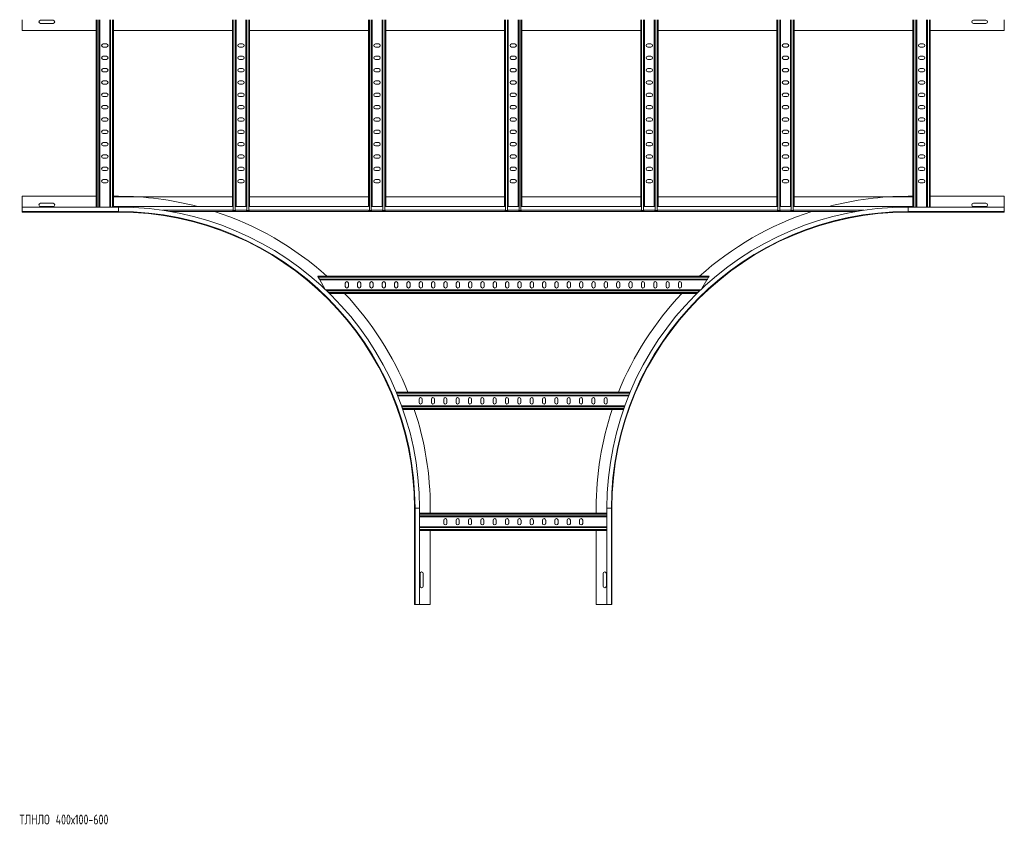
# Model space of a CAD drawing. Header units: millimetres. Extents: x -5 to 20346, y -6416 to 295.
# Tile 11 of 33: x 7594 to 9589, y -4515 to -2847. Entities that reach past the tile are written whole.
import ezdxf

# ---------------------------------------------------------------- set-up
doc = ezdxf.new("R2010")
doc.units = ezdxf.units.MM
doc.styles.add('SLDTEXTSTYLE0', font='TXT', dxfattribs={"width": 0.7, "bigfont": 'bigfont'})

msp = doc.modelspace()

# ---------------------------------------------------------------- linework, layer by layer
at = {"color": 7, "linetype": 'Continuous', "lineweight": 15}
for p, q in [((7599.1, -2846.8), (7599.1, -2868.6)), ((7661.9, -2847.8), (7636.4, -2847.8)), ((7749.1, -2846.8), (7749.1, -3226.3)), ((7756.6, -2846.8), (7756.6, -3226.3)), ((7776.6, -2846.8), (7776.6, -3226.3)), ((7784.1, -2846.8), (7784.1, -3225.4)), ((8025, -2846.8), (8025, -3225.4)), ((8032.5, -2846.8), (8032.5, -3225.4)), ((8052.5, -2846.8), (8052.5, -3225.4)), ((8060, -2846.8), (8060, -3225.4)), ((8300.8, -2846.8), (8300.8, -3225.4)), ((8308.3, -2846.8), (8308.3, -3225.4)), ((8328.3, -2846.8), (8328.3, -3225.4)), ((8335.8, -2846.8), (8335.8, -3225.4)), ((8576.6, -2846.8), (8576.6, -3225.4)), ((8584.1, -2846.8), (8584.1, -3225.4)), ((8604.1, -2846.8), (8604.1, -3225.4)), ((8611.6, -2846.8), (8611.6, -3225.4)), ((8852.5, -2846.8), (8852.5, -3225.4)), ((8860, -2846.8), (8860, -3225.4)), ((8880, -2846.8), (8880, -3225.4)), ((8887.5, -2846.8), (8887.5, -3225.4)), ((9128.3, -2846.8), (9128.3, -3225.4)), ((9135.8, -2846.8), (9135.8, -3225.4)), ((9155.8, -2846.8), (9155.8, -3225.4)), ((9163.3, -2846.8), (9163.3, -3225.4)), ((9404.1, -2846.8), (9404.1, -3225.4)), ((9411.6, -2846.8), (9411.6, -3226.3)), ((9431.6, -2846.8), (9431.6, -3226.3)), ((9439.1, -2846.8), (9439.1, -3226.3)), ((9551.9, -2847.8), (9526.4, -2847.8)), ((9589.1, -2846.8), (9589.1, -2868.6)), ((7599.1, -2868.6), (7749.1, -2868.6)), ((7636.4, -2854.3), (7661.9, -2854.3)), ((7784.1, -2868.6), (8025, -2868.6)), ((8060, -2868.6), (8300.8, -2868.6)), ((8335.8, -2868.6), (8576.6, -2868.6)), ((8611.6, -2868.6), (8852.5, -2868.6)), ((8887.5, -2868.6), (9128.3, -2868.6)), ((9163.3, -2868.6), (9404.1, -2868.6)), ((9439.1, -2868.6), (9589.1, -2868.6)), ((9526.4, -2854.3), (9551.9, -2854.3)), ((7769.9, -2895.8), (7763.4, -2895.8)), ((7763.4, -2902.3), (7769.9, -2902.3)), ((8045.7, -2895.8), (8039.2, -2895.8)), ((8039.2, -2902.3), (8045.7, -2902.3)), ((8321.5, -2895.8), (8315, -2895.8)), ((8315, -2902.3), (8321.5, -2902.3)), ((8597.4, -2895.8), (8590.9, -2895.8)), ((8590.9, -2902.3), (8597.4, -2902.3)), ((8873.2, -2895.8), (8866.7, -2895.8)), ((8866.7, -2902.3), (8873.2, -2902.3)), ((9149, -2895.8), (9142.5, -2895.8)), ((9142.5, -2902.3), (9149, -2902.3)), ((9424.9, -2895.8), (9418.4, -2895.8)), ((9418.4, -2902.3), (9424.9, -2902.3)), ((7769.9, -2920.8), (7763.4, -2920.8)), ((7763.4, -2927.3), (7769.9, -2927.3)), ((8045.7, -2920.8), (8039.2, -2920.8)), ((8039.2, -2927.3), (8045.7, -2927.3)), ((8321.5, -2920.8), (8315, -2920.8)), ((8315, -2927.3), (8321.5, -2927.3)), ((8597.4, -2920.8), (8590.9, -2920.8)), ((8590.9, -2927.3), (8597.4, -2927.3)), ((8873.2, -2920.8), (8866.7, -2920.8)), ((8866.7, -2927.3), (8873.2, -2927.3)), ((9149, -2920.8), (9142.5, -2920.8)), ((9142.5, -2927.3), (9149, -2927.3)), ((9424.9, -2920.8), (9418.4, -2920.8)), ((9418.4, -2927.3), (9424.9, -2927.3)), ((7769.9, -2945.8), (7763.4, -2945.8)), ((7763.4, -2952.3), (7769.9, -2952.3)), ((8045.7, -2945.8), (8039.2, -2945.8)), ((8039.2, -2952.3), (8045.7, -2952.3)), ((8321.5, -2945.8), (8315, -2945.8)), ((8315, -2952.3), (8321.5, -2952.3)), ((8597.4, -2945.8), (8590.9, -2945.8)), ((8590.9, -2952.3), (8597.4, -2952.3)), ((8873.2, -2945.8), (8866.7, -2945.8)), ((8866.7, -2952.3), (8873.2, -2952.3)), ((9149, -2945.8), (9142.5, -2945.8)), ((9142.5, -2952.3), (9149, -2952.3)), ((9424.9, -2945.8), (9418.4, -2945.8)), ((9418.4, -2952.3), (9424.9, -2952.3)), ((7769.9, -2970.8), (7763.4, -2970.8)), ((8045.7, -2970.8), (8039.2, -2970.8)), ((8321.5, -2970.8), (8315, -2970.8)), ((8597.4, -2970.8), (8590.9, -2970.8)), ((8873.2, -2970.8), (8866.7, -2970.8)), ((9149, -2970.8), (9142.5, -2970.8)), ((9424.9, -2970.8), (9418.4, -2970.8)), ((7763.4, -2977.3), (7769.9, -2977.3)), ((8039.2, -2977.3), (8045.7, -2977.3)), ((8315, -2977.3), (8321.5, -2977.3)), ((8590.9, -2977.3), (8597.4, -2977.3)), ((8866.7, -2977.3), (8873.2, -2977.3)), ((9142.5, -2977.3), (9149, -2977.3)), ((9418.4, -2977.3), (9424.9, -2977.3)), ((7769.9, -2995.8), (7763.4, -2995.8)), ((7763.4, -3002.3), (7769.9, -3002.3)), ((8045.7, -2995.8), (8039.2, -2995.8)), ((8039.2, -3002.3), (8045.7, -3002.3)), ((8321.5, -2995.8), (8315, -2995.8)), ((8315, -3002.3), (8321.5, -3002.3)), ((8597.4, -2995.8), (8590.9, -2995.8)), ((8590.9, -3002.3), (8597.4, -3002.3)), ((8873.2, -2995.8), (8866.7, -2995.8)), ((8866.7, -3002.3), (8873.2, -3002.3)), ((9149, -2995.8), (9142.5, -2995.8)), ((9142.5, -3002.3), (9149, -3002.3)), ((9424.9, -2995.8), (9418.4, -2995.8)), ((9418.4, -3002.3), (9424.9, -3002.3)), ((7769.9, -3020.8), (7763.4, -3020.8)), ((7763.4, -3027.3), (7769.9, -3027.3)), ((8045.7, -3020.8), (8039.2, -3020.8)), ((8039.2, -3027.3), (8045.7, -3027.3)), ((8321.5, -3020.8), (8315, -3020.8)), ((8315, -3027.3), (8321.5, -3027.3)), ((8597.4, -3020.8), (8590.9, -3020.8)), ((8590.9, -3027.3), (8597.4, -3027.3)), ((8873.2, -3020.8), (8866.7, -3020.8)), ((8866.7, -3027.3), (8873.2, -3027.3)), ((9149, -3020.8), (9142.5, -3020.8)), ((9142.5, -3027.3), (9149, -3027.3)), ((9424.9, -3020.8), (9418.4, -3020.8)), ((9418.4, -3027.3), (9424.9, -3027.3)), ((7769.9, -3045.8), (7763.4, -3045.8)), ((7763.4, -3052.3), (7769.9, -3052.3)), ((8045.7, -3045.8), (8039.2, -3045.8)), ((8039.2, -3052.3), (8045.7, -3052.3)), ((8321.5, -3045.8), (8315, -3045.8)), ((8315, -3052.3), (8321.5, -3052.3)), ((8597.4, -3045.8), (8590.9, -3045.8)), ((8590.9, -3052.3), (8597.4, -3052.3)), ((8873.2, -3045.8), (8866.7, -3045.8)), ((8866.7, -3052.3), (8873.2, -3052.3)), ((9149, -3045.8), (9142.5, -3045.8)), ((9142.5, -3052.3), (9149, -3052.3)), ((9424.9, -3045.8), (9418.4, -3045.8)), ((9418.4, -3052.3), (9424.9, -3052.3)), ((7769.9, -3070.8), (7763.4, -3070.8)), ((8045.7, -3070.8), (8039.2, -3070.8)), ((8321.5, -3070.8), (8315, -3070.8)), ((8597.4, -3070.8), (8590.9, -3070.8)), ((8873.2, -3070.8), (8866.7, -3070.8)), ((9149, -3070.8), (9142.5, -3070.8)), ((9424.9, -3070.8), (9418.4, -3070.8)), ((7763.4, -3077.3), (7769.9, -3077.3)), ((8039.2, -3077.3), (8045.7, -3077.3)), ((8315, -3077.3), (8321.5, -3077.3)), ((8590.9, -3077.3), (8597.4, -3077.3)), ((8866.7, -3077.3), (8873.2, -3077.3)), ((9142.5, -3077.3), (9149, -3077.3)), ((9418.4, -3077.3), (9424.9, -3077.3)), ((7769.9, -3095.8), (7763.4, -3095.8)), ((7763.4, -3102.3), (7769.9, -3102.3)), ((8045.7, -3095.8), (8039.2, -3095.8)), ((8039.2, -3102.3), (8045.7, -3102.3)), ((8321.5, -3095.8), (8315, -3095.8)), ((8315, -3102.3), (8321.5, -3102.3)), ((8597.4, -3095.8), (8590.9, -3095.8)), ((8590.9, -3102.3), (8597.4, -3102.3)), ((8873.2, -3095.8), (8866.7, -3095.8)), ((8866.7, -3102.3), (8873.2, -3102.3)), ((9149, -3095.8), (9142.5, -3095.8)), ((9142.5, -3102.3), (9149, -3102.3)), ((9424.9, -3095.8), (9418.4, -3095.8)), ((9418.4, -3102.3), (9424.9, -3102.3)), ((7769.9, -3120.8), (7763.4, -3120.8)), ((7763.4, -3127.3), (7769.9, -3127.3)), ((8045.7, -3120.8), (8039.2, -3120.8)), ((8039.2, -3127.3), (8045.7, -3127.3)), ((8321.5, -3120.8), (8315, -3120.8)), ((8315, -3127.3), (8321.5, -3127.3)), ((8597.4, -3120.8), (8590.9, -3120.8)), ((8590.9, -3127.3), (8597.4, -3127.3)), ((8873.2, -3120.8), (8866.7, -3120.8)), ((8866.7, -3127.3), (8873.2, -3127.3)), ((9149, -3120.8), (9142.5, -3120.8)), ((9142.5, -3127.3), (9149, -3127.3)), ((9424.9, -3120.8), (9418.4, -3120.8)), ((9418.4, -3127.3), (9424.9, -3127.3)), ((7769.9, -3145.8), (7763.4, -3145.8)), ((8045.7, -3145.8), (8039.2, -3145.8)), ((8321.5, -3145.8), (8315, -3145.8)), ((8597.4, -3145.8), (8590.9, -3145.8)), ((8873.2, -3145.8), (8866.7, -3145.8)), ((9149, -3145.8), (9142.5, -3145.8)), ((9424.9, -3145.8), (9418.4, -3145.8)), ((7763.4, -3152.3), (7769.9, -3152.3)), ((7769.9, -3170.8), (7763.4, -3170.8)), ((8039.2, -3152.3), (8045.7, -3152.3)), ((8045.7, -3170.8), (8039.2, -3170.8)), ((8315, -3152.3), (8321.5, -3152.3)), ((8321.5, -3170.8), (8315, -3170.8)), ((8590.9, -3152.3), (8597.4, -3152.3)), ((8597.4, -3170.8), (8590.9, -3170.8)), ((8866.7, -3152.3), (8873.2, -3152.3)), ((8873.2, -3170.8), (8866.7, -3170.8)), ((9142.5, -3152.3), (9149, -3152.3)), ((9149, -3170.8), (9142.5, -3170.8)), ((9418.4, -3152.3), (9424.9, -3152.3)), ((9424.9, -3170.8), (9418.4, -3170.8)), ((7763.4, -3177.3), (7769.9, -3177.3)), ((8039.2, -3177.3), (8045.7, -3177.3)), ((8315, -3177.3), (8321.5, -3177.3)), ((8590.9, -3177.3), (8597.4, -3177.3)), ((8866.7, -3177.3), (8873.2, -3177.3)), ((9142.5, -3177.3), (9149, -3177.3)), ((9418.4, -3177.3), (9424.9, -3177.3)), ((7749.1, -3204.6), (7599.1, -3204.6)), ((7599.1, -3204.6), (7599.1, -3226.3)), ((7794.1, -3204.6), (7784.1, -3204.6)), ((7784.1, -3205.4), (8025, -3205.4)), ((8060, -3205.4), (8300.8, -3205.4)), ((8335.8, -3205.4), (8576.6, -3205.4)), ((8611.6, -3205.4), (8852.5, -3205.4)), ((8887.5, -3205.4), (9128.3, -3205.4)), ((9163.3, -3205.4), (9404.1, -3205.4)), ((9394.1, -3204.6), (9404.1, -3204.6)), ((9439.1, -3204.6), (9589.1, -3204.6)), ((9589.1, -3204.6), (9589.1, -3226.3)), ((7794.1, -3226.3), (7599.1, -3226.3)), ((7599.1, -3226.3), (7599.1, -3235.4)), ((7661.9, -3218.8), (7636.4, -3218.8)), ((7636.4, -3225.3), (7661.9, -3225.3)), ((7784.1, -3226.3), (7784.1, -3225.4)), ((7784.1, -3225.4), (8025.4, -3225.4)), ((8032, -3225.4), (8052.9, -3225.4)), ((8059.5, -3225.4), (8301.2, -3225.4)), ((8307.9, -3225.4), (8328.7, -3225.4)), ((8335.4, -3225.4), (8577.1, -3225.4)), ((8583.7, -3225.4), (8604.6, -3225.4)), ((8611.2, -3225.4), (8852.9, -3225.4)), ((8859.5, -3225.4), (8880.4, -3225.4)), ((8887, -3225.4), (9128.7, -3225.4)), ((9135.4, -3225.4), (9156.2, -3225.4)), ((9162.9, -3225.4), (9404.1, -3225.4)), ((9589.1, -3226.3), (9394.1, -3226.3)), ((9404.1, -3226.3), (9404.1, -3225.4)), ((9551.9, -3218.8), (9526.4, -3218.8)), ((9526.4, -3225.3), (9551.9, -3225.3)), ((9589.1, -3226.3), (9589.1, -3235.4)), ((7599.1, -3235.4), (7794.1, -3235.4)), ((7599.1, -3235.4), (7599.1, -3236.6)), ((7794.1, -3236.6), (7599.1, -3236.6)), ((7898.7, -3235.4), (9289.6, -3235.4)), ((8026.8, -3233.1), (8025.4, -3233.1)), ((8030.7, -3233.1), (8026.8, -3233.1)), ((8032, -3233.1), (8030.7, -3233.1)), ((8054.3, -3233.1), (8052.9, -3233.1)), ((8058.2, -3233.1), (8054.3, -3233.1)), ((8059.5, -3233.1), (8058.2, -3233.1)), ((8302.6, -3233.1), (8301.2, -3233.1)), ((8306.5, -3233.1), (8302.6, -3233.1)), ((8307.9, -3233.1), (8306.5, -3233.1)), ((8330.1, -3233.1), (8328.7, -3233.1)), ((8334, -3233.1), (8330.1, -3233.1)), ((8335.4, -3233.1), (8334, -3233.1)), ((8578.4, -3233.1), (8577, -3233.1)), ((8582.3, -3233.1), (8578.4, -3233.1)), ((8583.7, -3233.1), (8582.3, -3233.1)), ((8605.9, -3233.1), (8604.5, -3233.1)), ((8609.8, -3233.1), (8605.9, -3233.1)), ((8611.2, -3233.1), (8609.8, -3233.1)), ((8854.3, -3233.1), (8852.9, -3233.1)), ((8858.2, -3233.1), (8854.3, -3233.1)), ((8859.5, -3233.1), (8858.2, -3233.1)), ((8881.8, -3233.1), (8880.4, -3233.1)), ((8885.7, -3233.1), (8881.8, -3233.1)), ((8887, -3233.1), (8885.7, -3233.1)), ((9130.1, -3233.1), (9128.7, -3233.1)), ((9134, -3233.1), (9130.1, -3233.1)), ((9135.4, -3233.1), (9134, -3233.1)), ((9157.6, -3233.1), (9156.2, -3233.1)), ((9161.5, -3233.1), (9157.6, -3233.1)), ((9162.9, -3233.1), (9161.5, -3233.1)), ((9394.1, -3235.4), (9589.1, -3235.4)), ((9394.1, -3236.6), (9589.1, -3236.6)), ((9589.1, -3235.4), (9589.1, -3236.6)), ((8199, -3368.4), (8198, -3366.6)), ((8198, -3366.6), (8991, -3366.6)), ((8201.3, -3372.3), (8199, -3368.4)), ((8990, -3368.4), (8987.7, -3372.3)), ((8991, -3366.6), (8990, -3368.4)), ((8202.3, -3374.1), (8201.3, -3372.3)), ((8202.3, -3374.1), (8986.7, -3374.1)), ((8202.3, -3374.1), (8213.3, -3393.1)), ((8253.7, -3387.3), (8253.7, -3380.8)), ((8260.2, -3380.8), (8260.2, -3387.3)), ((8278.7, -3387.3), (8278.7, -3380.8)), ((8285.2, -3380.8), (8285.2, -3387.3)), ((8303.7, -3387.3), (8303.7, -3380.8)), ((8310.2, -3380.8), (8310.2, -3387.3)), ((8328.7, -3387.3), (8328.7, -3380.8)), ((8335.2, -3380.8), (8335.2, -3387.3)), ((8353.7, -3380.8), (8353.7, -3387.3)), ((8360.2, -3387.3), (8360.2, -3380.8)), ((8378.7, -3380.8), (8378.7, -3387.3)), ((8385.2, -3387.3), (8385.2, -3380.8)), ((8403.7, -3380.8), (8403.7, -3387.3)), ((8410.2, -3387.3), (8410.2, -3380.8)), ((8428.7, -3380.8), (8428.7, -3387.3)), ((8435.2, -3387.3), (8435.2, -3380.8)), ((8453.7, -3380.8), (8453.7, -3387.3)), ((8460.2, -3387.3), (8460.2, -3380.8)), ((8478.7, -3380.8), (8478.7, -3387.3)), ((8485.2, -3387.3), (8485.2, -3380.8)), ((8503.7, -3380.8), (8503.7, -3387.3)), ((8510.2, -3387.3), (8510.2, -3380.8)), ((8528.7, -3380.8), (8528.7, -3387.3)), ((8535.2, -3387.3), (8535.2, -3380.8)), ((8553.7, -3380.8), (8553.7, -3387.3)), ((8560.2, -3387.3), (8560.2, -3380.8)), ((8578.7, -3380.8), (8578.7, -3387.3)), ((8585.2, -3387.3), (8585.2, -3380.8)), ((8603.7, -3380.8), (8603.7, -3387.3)), ((8610.2, -3387.3), (8610.2, -3380.8)), ((8628.7, -3380.8), (8628.7, -3387.3)), ((8635.2, -3387.3), (8635.2, -3380.8)), ((8653.7, -3380.8), (8653.7, -3387.3)), ((8660.2, -3387.3), (8660.2, -3380.8)), ((8678.7, -3380.8), (8678.7, -3387.3)), ((8685.2, -3387.3), (8685.2, -3380.8)), ((8703.7, -3380.8), (8703.7, -3387.3)), ((8710.2, -3387.3), (8710.2, -3380.8)), ((8728.7, -3380.8), (8728.7, -3387.3)), ((8735.2, -3387.3), (8735.2, -3380.8)), ((8753.7, -3380.8), (8753.7, -3387.3)), ((8760.2, -3387.3), (8760.2, -3380.8)), ((8778.7, -3380.8), (8778.7, -3387.3)), ((8785.2, -3387.3), (8785.2, -3380.8)), ((8803.7, -3380.8), (8803.7, -3387.3)), ((8810.2, -3387.3), (8810.2, -3380.8)), ((8828.7, -3380.8), (8828.7, -3387.3)), ((8835.2, -3387.3), (8835.2, -3380.8)), ((8853.7, -3387.3), (8853.7, -3380.8)), ((8860.2, -3380.8), (8860.2, -3387.3)), ((8878.7, -3387.3), (8878.7, -3380.8)), ((8885.2, -3380.8), (8885.2, -3387.3)), ((8903.7, -3387.3), (8903.7, -3380.8)), ((8910.2, -3380.8), (8910.2, -3387.3)), ((8928.7, -3387.3), (8928.7, -3380.8)), ((8935.2, -3380.8), (8935.2, -3387.3)), ((8976.5, -3391.6), (8986.7, -3374.1)), ((8987.7, -3372.3), (8986.7, -3374.1)), ((8214.3, -3394.1), (8973.9, -3394.1)), ((8222.1, -3401.6), (8966.2, -3401.6)), ((8357.3, -3601.6), (8831, -3601.6)), ((8360.4, -3609.1), (8827.9, -3609.1)), ((8368, -3629.1), (8820.3, -3629.1)), ((8403.3, -3615.8), (8403.3, -3622.3)), ((8409.8, -3622.3), (8409.8, -3615.8)), ((8428.3, -3615.8), (8428.3, -3622.3)), ((8434.8, -3622.3), (8434.8, -3615.8)), ((8453.3, -3615.8), (8453.3, -3622.3)), ((8459.8, -3622.3), (8459.8, -3615.8)), ((8478.3, -3615.8), (8478.3, -3622.3)), ((8484.8, -3622.3), (8484.8, -3615.8)), ((8503.3, -3615.8), (8503.3, -3622.3)), ((8509.8, -3622.3), (8509.8, -3615.8)), ((8528.3, -3615.8), (8528.3, -3622.3)), ((8534.8, -3622.3), (8534.8, -3615.8)), ((8553.3, -3615.8), (8553.3, -3622.3)), ((8559.8, -3622.3), (8559.8, -3615.8)), ((8578.3, -3615.8), (8578.3, -3622.3)), ((8584.8, -3622.3), (8584.8, -3615.8)), ((8603.3, -3615.8), (8603.3, -3622.3)), ((8609.8, -3622.3), (8609.8, -3615.8)), ((8628.3, -3615.8), (8628.3, -3622.3)), ((8634.8, -3622.3), (8634.8, -3615.8)), ((8653.3, -3615.8), (8653.3, -3622.3)), ((8659.8, -3622.3), (8659.8, -3615.8)), ((8678.3, -3615.8), (8678.3, -3622.3)), ((8684.8, -3622.3), (8684.8, -3615.8)), ((8703.3, -3615.8), (8703.3, -3622.3)), ((8709.8, -3622.3), (8709.8, -3615.8)), ((8728.3, -3615.8), (8728.3, -3622.3)), ((8734.8, -3622.3), (8734.8, -3615.8)), ((8753.3, -3615.8), (8753.3, -3622.3)), ((8759.8, -3622.3), (8759.8, -3615.8)), ((8778.3, -3615.8), (8778.3, -3622.3)), ((8784.8, -3622.3), (8784.8, -3615.8)), ((8370.7, -3636.6), (8817.6, -3636.6)), ((8394.1, -3836.6), (8394.1, -4031.6)), ((8395.3, -3836.6), (8395.3, -4031.6)), ((8404.4, -4031.6), (8404.4, -3836.6)), ((8404.4, -3846.6), (8783.9, -3846.6)), ((8426.1, -3836.6), (8426.1, -3846.6)), ((8762.1, -3836.6), (8762.1, -3846.6)), ((8783.9, -3836.6), (8783.9, -4031.6)), ((8793, -4031.6), (8793, -3836.6)), ((8794.1, -3836.6), (8794.1, -4031.6)), ((8404.4, -3854.1), (8783.9, -3854.1)), ((8453.4, -3860.8), (8453.4, -3867.3)), ((8459.9, -3867.3), (8459.9, -3860.8)), ((8478.4, -3860.8), (8478.4, -3867.3)), ((8484.9, -3867.3), (8484.9, -3860.8)), ((8503.4, -3860.8), (8503.4, -3867.3)), ((8509.9, -3867.3), (8509.9, -3860.8)), ((8528.4, -3860.8), (8528.4, -3867.3)), ((8534.9, -3867.3), (8534.9, -3860.8)), ((8553.4, -3860.8), (8553.4, -3867.3)), ((8559.9, -3867.3), (8559.9, -3860.8)), ((8578.4, -3860.8), (8578.4, -3867.3)), ((8584.9, -3867.3), (8584.9, -3860.8)), ((8603.4, -3860.8), (8603.4, -3867.3)), ((8609.9, -3867.3), (8609.9, -3860.8)), ((8628.4, -3860.8), (8628.4, -3867.3)), ((8634.9, -3867.3), (8634.9, -3860.8)), ((8653.4, -3860.8), (8653.4, -3867.3)), ((8659.9, -3867.3), (8659.9, -3860.8)), ((8678.4, -3860.8), (8678.4, -3867.3)), ((8684.9, -3867.3), (8684.9, -3860.8)), ((8703.4, -3860.8), (8703.4, -3867.3)), ((8709.9, -3867.3), (8709.9, -3860.8)), ((8728.4, -3860.8), (8728.4, -3867.3)), ((8734.9, -3867.3), (8734.9, -3860.8)), ((8404.4, -3874.1), (8783.9, -3874.1)), ((8404.4, -3881.6), (8783.9, -3881.6)), ((8426.1, -3881.6), (8426.1, -4031.6)), ((8762.1, -3881.6), (8762.1, -4031.6)), ((8405.4, -3968.8), (8405.4, -3994.3)), ((8411.9, -3994.3), (8411.9, -3968.8)), ((8776.4, -3968.8), (8776.4, -3994.3)), ((8782.9, -3994.3), (8782.9, -3968.8)), ((8395.3, -4031.6), (8394.1, -4031.6)), ((8404.4, -4031.6), (8395.3, -4031.6)), ((8426.1, -4031.6), (8404.4, -4031.6)), ((8762.1, -4031.6), (8783.9, -4031.6)), ((8783.9, -4031.6), (8793, -4031.6)), ((8793, -4031.6), (8794.1, -4031.6))]:
    msp.add_line(p, q, dxfattribs=at)
at = {"color": 8, "linetype": 'Continuous', "lineweight": 0}
for p, q in [((7750.9, -2846.8), (7750.9, -3226.3)), ((7754.8, -2846.8), (7754.8, -3226.3)), ((7778.4, -2846.8), (7778.4, -3226.3)), ((7782.3, -2846.8), (7782.3, -3226.3)), ((8026.8, -2846.8), (8026.8, -3233.1)), ((8030.7, -2846.8), (8030.7, -3233.1)), ((8054.3, -2846.8), (8054.3, -3233.1)), ((8058.2, -2846.8), (8058.2, -3233.1)), ((8302.6, -2846.8), (8302.6, -3233.1)), ((8306.5, -2846.8), (8306.5, -3233.1)), ((8330.1, -2846.8), (8330.1, -3233.1)), ((8334, -2846.8), (8334, -3233.1)), ((8578.4, -2846.8), (8578.4, -3233.1)), ((8582.3, -2846.8), (8582.3, -3233.1)), ((8605.9, -2846.8), (8605.9, -3233.1)), ((8609.8, -2846.8), (8609.8, -3233.1)), ((8854.3, -2846.8), (8854.3, -3233.1)), ((8858.2, -2846.8), (8858.2, -3233.1)), ((8881.8, -2846.8), (8881.8, -3233.1)), ((8885.7, -2846.8), (8885.7, -3233.1)), ((9130.1, -2846.8), (9130.1, -3233.1)), ((9134, -2846.8), (9134, -3233.1)), ((9157.6, -2846.8), (9157.6, -3233.1)), ((9161.5, -2846.8), (9161.5, -3233.1)), ((9405.9, -2846.8), (9405.9, -3226.3)), ((9409.8, -2846.8), (9409.8, -3226.3)), ((9433.4, -2846.8), (9433.4, -3226.3)), ((9437.3, -2846.8), (9437.3, -3226.3)), ((7794.1, -3226.3), (7794.1, -3235.4)), ((9394.1, -3226.3), (9394.1, -3235.4)), ((7794.1, -3235.4), (7794.1, -3236.6)), ((7883.8, -3233), (8025.4, -3233)), ((8032, -3233), (8052.9, -3233)), ((8059.5, -3233), (8301.2, -3233)), ((8307.9, -3233), (8328.7, -3233)), ((8335.4, -3233), (8577.1, -3233)), ((8583.7, -3233), (8604.6, -3233)), ((8611.2, -3233), (8852.9, -3233)), ((8859.5, -3233), (8880.4, -3233)), ((8887, -3233), (9128.7, -3233)), ((9135.4, -3233), (9156.2, -3233)), ((9162.9, -3233), (9304.5, -3233)), ((9394.1, -3235.4), (9394.1, -3236.6)), ((8199, -3368.4), (8990, -3368.4)), ((8201.3, -3372.3), (8987.7, -3372.3)), ((8216.2, -3395.9), (8972, -3395.9)), ((8220.3, -3399.8), (8968, -3399.8)), ((8358, -3603.4), (8830.2, -3603.4)), ((8359.6, -3607.3), (8828.6, -3607.3)), ((8368.6, -3630.9), (8819.6, -3630.9)), ((8370, -3634.8), (8818.2, -3634.8)), ((8395.3, -3836.6), (8394.1, -3836.6)), ((8404.4, -3836.6), (8395.3, -3836.6)), ((8404.4, -3848.4), (8783.9, -3848.4)), ((8783.9, -3836.6), (8793, -3836.6)), ((8793, -3836.6), (8794.1, -3836.6)), ((8404.4, -3852.3), (8783.9, -3852.3)), ((8404.4, -3875.9), (8783.9, -3875.9)), ((8404.4, -3879.8), (8783.9, -3879.8))]:
    msp.add_line(p, q, dxfattribs=at)
at = {"color": 7, "linetype": 'Continuous', "lineweight": 15}
for centre, radius, start, end in [((7636.4, -2851.1), 3.25, 90, 270), ((7661.9, -2851.1), 3.25, 270, 90), ((9526.4, -2851.1), 3.25, 90, 270), ((9551.9, -2851.1), 3.25, 270, 90), ((7763.4, -2899.1), 3.25, 90, 270), ((7769.9, -2899.1), 3.25, 270, 90), ((8039.2, -2899.1), 3.25, 90, 270), ((8045.7, -2899.1), 3.25, 270, 90), ((8315, -2899.1), 3.25, 90, 270), ((8321.5, -2899.1), 3.25, 270, 90), ((8590.9, -2899.1), 3.25, 90, 270), ((8597.4, -2899.1), 3.25, 270, 90), ((8866.7, -2899.1), 3.25, 90, 270), ((8873.2, -2899.1), 3.25, 270, 90), ((9142.5, -2899.1), 3.25, 90, 270), ((9149, -2899.1), 3.25, 270, 90), ((9418.4, -2899.1), 3.25, 90, 270), ((9424.9, -2899.1), 3.25, 270, 90), ((7763.4, -2924.1), 3.25, 90, 270), ((7769.9, -2924.1), 3.25, 270, 90), ((8039.2, -2924.1), 3.25, 90, 270), ((8045.7, -2924.1), 3.25, 270, 90), ((8315, -2924.1), 3.25, 90, 270), ((8321.5, -2924.1), 3.25, 270, 90), ((8590.9, -2924.1), 3.25, 90, 270), ((8597.4, -2924.1), 3.25, 270, 90), ((8866.7, -2924.1), 3.25, 90, 270), ((8873.2, -2924.1), 3.25, 270, 90), ((9142.5, -2924.1), 3.25, 90, 270), ((9149, -2924.1), 3.25, 270, 90), ((9418.4, -2924.1), 3.25, 90, 270), ((9424.9, -2924.1), 3.25, 270, 90), ((7763.4, -2949.1), 3.25, 90, 270), ((7769.9, -2949.1), 3.25, 270, 90), ((8039.2, -2949.1), 3.25, 90, 270), ((8045.7, -2949.1), 3.25, 270, 90), ((8315, -2949.1), 3.25, 90, 270), ((8321.5, -2949.1), 3.25, 270, 90), ((8590.9, -2949.1), 3.25, 90, 270), ((8597.4, -2949.1), 3.25, 270, 90), ((8866.7, -2949.1), 3.25, 90, 270), ((8873.2, -2949.1), 3.25, 270, 90), ((9142.5, -2949.1), 3.25, 90, 270), ((9149, -2949.1), 3.25, 270, 90), ((9418.4, -2949.1), 3.25, 90, 270), ((9424.9, -2949.1), 3.25, 270, 90), ((7763.4, -2974.1), 3.25, 90, 270), ((7769.9, -2974.1), 3.25, 270, 90), ((8039.2, -2974.1), 3.25, 90, 270), ((8045.7, -2974.1), 3.25, 270, 90), ((8315, -2974.1), 3.25, 90, 270), ((8321.5, -2974.1), 3.25, 270, 90), ((8590.9, -2974.1), 3.25, 90, 270), ((8597.4, -2974.1), 3.25, 270, 90), ((8866.7, -2974.1), 3.25, 90, 270), ((8873.2, -2974.1), 3.25, 270, 90), ((9142.5, -2974.1), 3.25, 90, 270), ((9149, -2974.1), 3.25, 270, 90), ((9418.4, -2974.1), 3.25, 90, 270), ((9424.9, -2974.1), 3.25, 270, 90), ((7763.4, -2999.1), 3.25, 90, 270), ((7769.9, -2999.1), 3.25, 270, 90), ((8039.2, -2999.1), 3.25, 90, 270), ((8045.7, -2999.1), 3.25, 270, 90), ((8315, -2999.1), 3.25, 90, 270), ((8321.5, -2999.1), 3.25, 270, 90), ((8590.9, -2999.1), 3.25, 90, 270), ((8597.4, -2999.1), 3.25, 270, 90), ((8866.7, -2999.1), 3.25, 90, 270), ((8873.2, -2999.1), 3.25, 270, 90), ((9142.5, -2999.1), 3.25, 90, 270), ((9149, -2999.1), 3.25, 270, 90), ((9418.4, -2999.1), 3.25, 90, 270), ((9424.9, -2999.1), 3.25, 270, 90), ((7763.4, -3024.1), 3.25, 90, 270), ((7769.9, -3024.1), 3.25, 270, 90), ((8039.2, -3024.1), 3.25, 90, 270), ((8045.7, -3024.1), 3.25, 270, 90), ((8315, -3024.1), 3.25, 90, 270), ((8321.5, -3024.1), 3.25, 270, 90), ((8590.9, -3024.1), 3.25, 90, 270), ((8597.4, -3024.1), 3.25, 270, 90), ((8866.7, -3024.1), 3.25, 90, 270), ((8873.2, -3024.1), 3.25, 270, 90), ((9142.5, -3024.1), 3.25, 90, 270), ((9149, -3024.1), 3.25, 270, 90), ((9418.4, -3024.1), 3.25, 90, 270), ((9424.9, -3024.1), 3.25, 270, 90), ((7763.4, -3049.1), 3.25, 90, 270), ((7769.9, -3049.1), 3.25, 270, 90), ((8039.2, -3049.1), 3.25, 90, 270), ((8045.7, -3049.1), 3.25, 270, 90), ((8315, -3049.1), 3.25, 90, 270), ((8321.5, -3049.1), 3.25, 270, 90), ((8590.9, -3049.1), 3.25, 90, 270), ((8597.4, -3049.1), 3.25, 270, 90), ((8866.7, -3049.1), 3.25, 90, 270), ((8873.2, -3049.1), 3.25, 270, 90), ((9142.5, -3049.1), 3.25, 90, 270), ((9149, -3049.1), 3.25, 270, 90), ((9418.4, -3049.1), 3.25, 90, 270), ((9424.9, -3049.1), 3.25, 270, 90), ((7763.4, -3074.1), 3.25, 90, 270), ((7769.9, -3074.1), 3.25, 270, 90), ((8039.2, -3074.1), 3.25, 90, 270), ((8045.7, -3074.1), 3.25, 270, 90), ((8315, -3074.1), 3.25, 90, 270), ((8321.5, -3074.1), 3.25, 270, 90), ((8590.9, -3074.1), 3.25, 90, 270), ((8597.4, -3074.1), 3.25, 270, 90), ((8866.7, -3074.1), 3.25, 90, 270), ((8873.2, -3074.1), 3.25, 270, 90), ((9142.5, -3074.1), 3.25, 90, 270), ((9149, -3074.1), 3.25, 270, 90), ((9418.4, -3074.1), 3.25, 90, 270), ((9424.9, -3074.1), 3.25, 270, 90), ((7763.4, -3099.1), 3.25, 90, 270), ((7769.9, -3099.1), 3.25, 270, 90), ((8039.2, -3099.1), 3.25, 90, 270), ((8045.7, -3099.1), 3.25, 270, 90), ((8315, -3099.1), 3.25, 90, 270), ((8321.5, -3099.1), 3.25, 270, 90), ((8590.9, -3099.1), 3.25, 90, 270), ((8597.4, -3099.1), 3.25, 270, 90), ((8866.7, -3099.1), 3.25, 90, 270), ((8873.2, -3099.1), 3.25, 270, 90), ((9142.5, -3099.1), 3.25, 90, 270), ((9149, -3099.1), 3.25, 270, 90), ((9418.4, -3099.1), 3.25, 90, 270), ((9424.9, -3099.1), 3.25, 270, 90), ((7763.4, -3124.1), 3.25, 90, 270), ((7769.9, -3124.1), 3.25, 270, 90), ((8039.2, -3124.1), 3.25, 90, 270), ((8045.7, -3124.1), 3.25, 270, 90), ((8315, -3124.1), 3.25, 90, 270), ((8321.5, -3124.1), 3.25, 270, 90), ((8590.9, -3124.1), 3.25, 90, 270), ((8597.4, -3124.1), 3.25, 270, 90), ((8866.7, -3124.1), 3.25, 90, 270), ((8873.2, -3124.1), 3.25, 270, 90), ((9142.5, -3124.1), 3.25, 90, 270), ((9149, -3124.1), 3.25, 270, 90), ((9418.4, -3124.1), 3.25, 90, 270), ((9424.9, -3124.1), 3.25, 270, 90), ((7763.4, -3149.1), 3.25, 90, 270), ((7769.9, -3149.1), 3.25, 270, 90), ((8039.2, -3149.1), 3.25, 90, 270), ((8045.7, -3149.1), 3.25, 270, 90), ((8315, -3149.1), 3.25, 90, 270), ((8321.5, -3149.1), 3.25, 270, 90), ((8590.9, -3149.1), 3.25, 90, 270), ((8597.4, -3149.1), 3.25, 270, 90), ((8866.7, -3149.1), 3.25, 90, 270), ((8873.2, -3149.1), 3.25, 270, 90), ((9142.5, -3149.1), 3.25, 90, 270), ((9149, -3149.1), 3.25, 270, 90), ((9418.4, -3149.1), 3.25, 90, 270), ((9424.9, -3149.1), 3.25, 270, 90), ((7763.4, -3174.1), 3.25, 90, 270), ((7769.9, -3174.1), 3.25, 270, 90), ((8039.2, -3174.1), 3.25, 90, 270), ((8045.7, -3174.1), 3.25, 270, 90), ((8315, -3174.1), 3.25, 90, 270), ((8321.5, -3174.1), 3.25, 270, 90), ((8590.9, -3174.1), 3.25, 90, 270), ((8597.4, -3174.1), 3.25, 270, 90), ((8866.7, -3174.1), 3.25, 90, 270), ((8873.2, -3174.1), 3.25, 270, 90), ((9142.5, -3174.1), 3.25, 90, 270), ((9149, -3174.1), 3.25, 270, 90), ((9418.4, -3174.1), 3.25, 90, 270), ((9424.9, -3174.1), 3.25, 270, 90), ((7794.1, -3836.6), 632, 75.2596, 90), ((9394.1, -3836.6), 632, 90, 104.7404), ((7636.4, -3222.1), 3.25, 90, 270), ((7661.9, -3222.1), 3.25, 270, 90), ((7794.1, -3836.6), 610.2, 0, 90), ((9394.1, -3836.6), 610.2, 90, 180), ((9526.4, -3222.1), 3.25, 90, 270), ((9551.9, -3222.1), 3.25, 270, 90), ((7794.1, -3836.6), 601.1, 0, 90), ((7794.1, -3836.6), 600, 0, 90), ((7794.1, -3836.6), 632, 48.0451, 72.0388), ((9394.1, -3836.6), 601.1, 90, 180), ((9394.1, -3836.6), 600, 90, 180), ((9394.1, -3836.6), 632, 107.9612, 131.9549), ((8257, -3380.8), 3.25, 0, 180), ((8257, -3387.3), 3.25, 180, 0), ((8282, -3380.8), 3.25, 0, 180), ((8282, -3387.3), 3.25, 180, 0), ((8307, -3380.8), 3.25, 0, 180), ((8307, -3387.3), 3.25, 180, 0), ((8332, -3380.8), 3.25, 0, 180), ((8332, -3387.3), 3.25, 180, 0), ((8357, -3380.8), 3.25, 0, 180), ((8357, -3387.3), 3.25, 180, 0), ((8382, -3380.8), 3.25, 0, 180), ((8382, -3387.3), 3.25, 180, 0), ((8407, -3380.8), 3.25, 0, 180), ((8407, -3387.3), 3.25, 180, 0), ((8432, -3380.8), 3.25, 0, 180), ((8432, -3387.3), 3.25, 180, 0), ((8457, -3380.8), 3.25, 0, 180), ((8457, -3387.3), 3.25, 180, 0), ((8482, -3380.8), 3.25, 0, 180), ((8482, -3387.3), 3.25, 180, 0), ((8507, -3380.8), 3.25, 0, 180), ((8507, -3387.3), 3.25, 180, 0), ((8532, -3380.8), 3.25, 0, 180), ((8532, -3387.3), 3.25, 180, 0), ((8557, -3380.8), 3.25, 0, 180), ((8557, -3387.3), 3.25, 180, 0), ((8582, -3380.8), 3.25, 0, 180), ((8582, -3387.3), 3.25, 180, 0), ((8607, -3380.8), 3.25, 0, 180), ((8607, -3387.3), 3.25, 180, 0), ((8632, -3380.8), 3.25, 0, 180), ((8632, -3387.3), 3.25, 180, 0), ((8657, -3380.8), 3.25, 0, 180), ((8657, -3387.3), 3.25, 180, 0), ((8682, -3380.8), 3.25, 0, 180), ((8682, -3387.3), 3.25, 180, 0), ((8707, -3380.8), 3.25, 0, 180), ((8707, -3387.3), 3.25, 180, 0), ((8732, -3380.8), 3.25, 0, 180), ((8732, -3387.3), 3.25, 180, 0), ((8757, -3380.8), 3.25, 0, 180), ((8757, -3387.3), 3.25, 180, 0), ((8782, -3380.8), 3.25, 0, 180), ((8782, -3387.3), 3.25, 180, 0), ((8807, -3380.8), 3.25, 0, 180), ((8807, -3387.3), 3.25, 180, 0), ((8832, -3380.8), 3.25, 0, 180), ((8832, -3387.3), 3.25, 180, 0), ((8857, -3380.8), 3.25, 0, 180), ((8857, -3387.3), 3.25, 180, 0), ((8882, -3380.8), 3.25, 0, 180), ((8882, -3387.3), 3.25, 180, 0), ((8907, -3380.8), 3.25, 0, 180), ((8907, -3387.3), 3.25, 180, 0), ((8932, -3380.8), 3.25, 0, 180), ((8932, -3387.3), 3.25, 180, 0), ((7794.1, -3836.6), 632, 21.8289, 43.495), ((9394.1, -3836.6), 632, 136.505, 158.1711), ((8406.5, -3615.8), 3.25, 0, 180), ((8406.5, -3622.3), 3.25, 180, 0), ((8431.5, -3615.8), 3.25, 0, 180), ((8431.5, -3622.3), 3.25, 180, 0), ((8456.5, -3615.8), 3.25, 0, 180), ((8456.5, -3622.3), 3.25, 180, 0), ((8481.5, -3615.8), 3.25, 0, 180), ((8481.5, -3622.3), 3.25, 180, 0), ((8506.5, -3615.8), 3.25, 0, 180), ((8506.5, -3622.3), 3.25, 180, 0), ((8531.5, -3615.8), 3.25, 0, 180), ((8531.5, -3622.3), 3.25, 180, 0), ((8556.5, -3615.8), 3.25, 0, 180), ((8556.5, -3622.3), 3.25, 180, 0), ((8581.5, -3615.8), 3.25, 0, 180), ((8581.5, -3622.3), 3.25, 180, 0), ((8606.5, -3615.8), 3.25, 0, 180), ((8606.5, -3622.3), 3.25, 180, 0), ((8631.5, -3615.8), 3.25, 0, 180), ((8631.5, -3622.3), 3.25, 180, 0), ((8656.5, -3615.8), 3.25, 0, 180), ((8656.5, -3622.3), 3.25, 180, 0), ((8681.5, -3615.8), 3.25, 0, 180), ((8681.5, -3622.3), 3.25, 180, 0), ((8706.5, -3615.8), 3.25, 0, 180), ((8706.5, -3622.3), 3.25, 180, 0), ((8731.5, -3615.8), 3.25, 0, 180), ((8731.5, -3622.3), 3.25, 180, 0), ((8756.5, -3615.8), 3.25, 0, 180), ((8756.5, -3622.3), 3.25, 180, 0), ((8781.5, -3615.8), 3.25, 0, 180), ((8781.5, -3622.3), 3.25, 180, 0), ((7794.1, -3836.6), 632, 0, 18.4487), ((9394.1, -3836.6), 632, 161.5513, 180), ((8456.6, -3860.8), 3.25, 0, 180), ((8456.6, -3867.3), 3.25, 180, 0), ((8481.6, -3860.8), 3.25, 0, 180), ((8481.6, -3867.3), 3.25, 180, 0), ((8506.6, -3860.8), 3.25, 0, 180), ((8506.6, -3867.3), 3.25, 180, 0), ((8531.6, -3860.8), 3.25, 0, 180), ((8531.6, -3867.3), 3.25, 180, 0), ((8556.6, -3860.8), 3.25, 0, 180), ((8556.6, -3867.3), 3.25, 180, 0), ((8581.6, -3860.8), 3.25, 0, 180), ((8581.6, -3867.3), 3.25, 180, 0), ((8606.6, -3860.8), 3.25, 0, 180), ((8606.6, -3867.3), 3.25, 180, 0), ((8631.6, -3860.8), 3.25, 0, 180), ((8631.6, -3867.3), 3.25, 180, 0), ((8656.6, -3860.8), 3.25, 0, 180), ((8656.6, -3867.3), 3.25, 180, 0), ((8681.6, -3860.8), 3.25, 0, 180), ((8681.6, -3867.3), 3.25, 180, 0), ((8706.6, -3860.8), 3.25, 0, 180), ((8706.6, -3867.3), 3.25, 180, 0), ((8731.6, -3860.8), 3.25, 0, 180), ((8731.6, -3867.3), 3.25, 180, 0), ((8408.6, -3968.8), 3.25, 0, 180), ((8779.6, -3968.8), 3.25, 360, 180), ((8408.6, -3994.3), 3.25, 180, 0), ((8779.6, -3994.3), 3.25, 180, 0)]:
    msp.add_arc(centre, radius, start, end, dxfattribs=at)

# ---------------------------------------------------------------- texts
at = {"color": 7, "linetype": 'Continuous', "lineweight": 0, "insert": (7593.7, -4457.3), "char_height": 20, "attachment_point": 1, "style": 'SLDTEXTSTYLE0'}
msp.add_mtext('\\M+18453\\M+1844C\\M+1844E\\M+1844C\\M+1844F 400\\M+18487100-600', dxfattribs=at)

doc.saveas('drawing.dxf')
